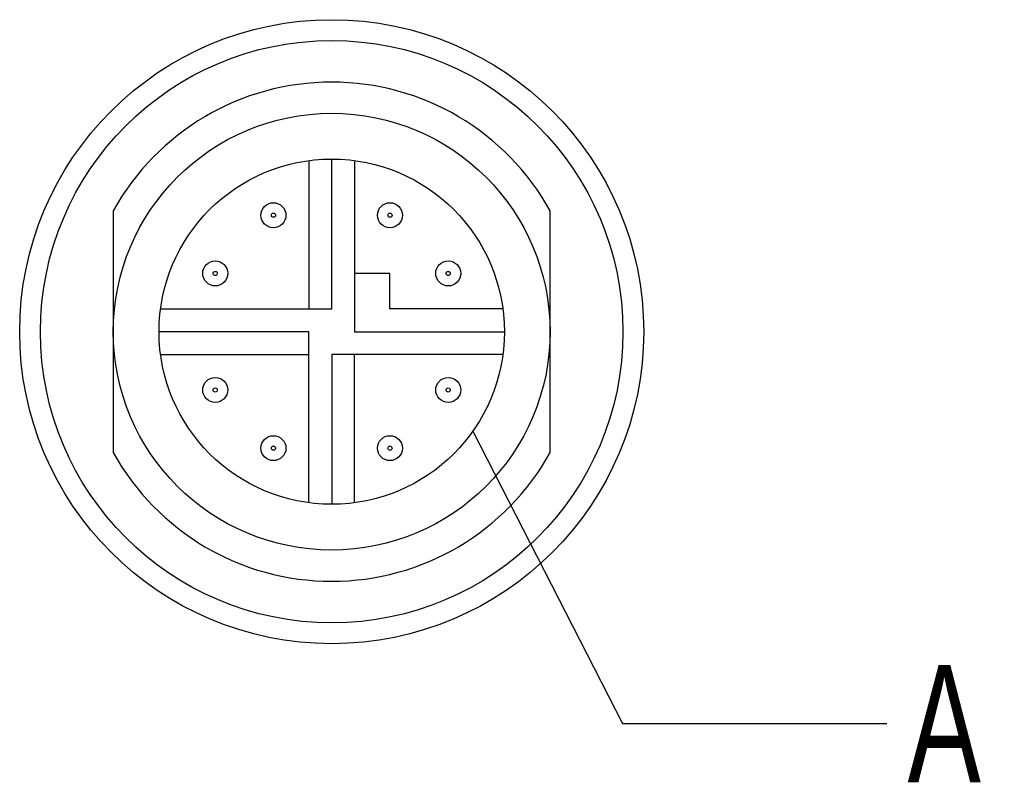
# Model space of a CAD drawing. Header units: millimetres. Extents: x 6 to 273, y 6 to 210.
# Tile 7 of 8: x 200 to 224, y 71 to 89. Entities that reach past the tile are written whole.
import ezdxf

# ---------------------------------------------------------------- set-up
doc = ezdxf.new("R2010")
doc.units = ezdxf.units.MM
doc.linetypes.add('SLD-Solid', pattern=[0])
doc.layers.add('TEXT', color=140, linetype='SLD-Solid', lineweight=25)
doc.styles.add('SLDTEXTSTYLE0', font='TXT', dxfattribs={"width": 0.7})
doc.dimstyles.new('SLDDIMSTYLE2', dxfattribs={"dimtxt": 0.18, "dimasz": 3.302, "dimexe": 0, "dimexo": 0.0625, "dimgap": 0, "dimtad": 0, "dimtih": 1, "dimtoh": 1, "dimdec": 0, "dimrnd": 1e-09, "dimzin": 0, "dimdsep": 46, "dimtxsty": 'Standard', "dimblk1": 'NONE', "dimblk2": 'NONE', "dimsah": 1, "dimcen": 0.09, "dimadec": 0, "dimazin": 0, "dimtfac": 3.302, "dimtdec": 0, "dimtofl": 0, "dimtmove": 0, "dimatfit": 3, "dimldrblk": 'NONE', "dimfxl": 0, "dimfrac": 2, "dimtolj": 1, "dimtzin": 0, "dimarcsym": 0})

# ---------------------------------------------------------------- blocks, each defined once
blk = doc.blocks.new('_None')

msp = doc.modelspace()

# ---------------------------------------------------------------- linework, layer by layer
for p, q in [((207.442, 82.099), (207.442, 85.699)), ((206.892, 85.663), (206.892, 82.099)), ((207.992, 85.663), (207.992, 82.949)), ((202.192, 84.454), (202.192, 81.549)), ((212.692, 81.549), (212.692, 84.454)), ((208.842, 82.949), (207.992, 82.949)), ((207.992, 82.949), (207.992, 81.549)), ((208.842, 82.099), (208.842, 82.949)), ((203.329, 82.099), (206.892, 82.099)), ((206.892, 82.099), (207.442, 82.099)), ((211.556, 82.099), (208.842, 82.099)), ((202.192, 81.549), (202.192, 78.644)), ((206.892, 81.549), (203.292, 81.549)), ((206.892, 80.999), (206.892, 81.549)), ((207.992, 81.549), (211.592, 81.549)), ((212.692, 78.644), (212.692, 81.549)), ((203.329, 80.999), (206.892, 80.999)), ((206.892, 77.436), (206.892, 80.999)), ((207.992, 80.999), (207.442, 80.999)), ((207.442, 80.999), (207.442, 77.399)), ((207.992, 77.436), (207.992, 80.999)), ((211.556, 80.999), (207.992, 80.999))]:
    msp.add_line(p, q)
for centre, radius in [((207.442, 81.549), 7.5), ((207.442, 81.549), 7), ((207.442, 81.549), 5.25), ((207.442, 81.549), 4.15), ((206.042, 84.349), 0.3), ((208.842, 84.349), 0.3), ((206.042, 84.349), 0.05), ((208.842, 84.349), 0.05), ((204.642, 82.949), 0.3), ((210.242, 82.949), 0.3), ((204.642, 82.949), 0.05), ((210.242, 82.949), 0.05), ((204.642, 80.149), 0.3), ((210.242, 80.149), 0.3), ((204.642, 80.149), 0.05), ((210.242, 80.149), 0.05), ((206.042, 78.749), 0.3), ((208.842, 78.749), 0.3), ((206.042, 78.749), 0.05), ((208.842, 78.749), 0.05)]:
    msp.add_circle(centre, radius)
for start, end in [(28.955, 151.045), (208.955, 331.045)]:
    msp.add_arc((207.442, 81.549), 6, start, end)
at = {"layer": 'TEXT'}
msp.add_circle((207.442, 81.549), 4.15, dxfattribs=at)

# ---------------------------------------------------------------- texts
at = {"layer": 'TEXT', "insert": (221.284, 73.539), "char_height": 2.822, "attachment_point": 1, "style": 'SLDTEXTSTYLE0'}
msp.add_mtext('A', dxfattribs=at)

# ---------------------------------------------------------------- leaders
at = {"layer": 'TEXT', "has_arrowhead": 0}
msp.add_leader([(210.832, 79.156), (214.434, 72.13), (220.784, 72.13)], dimstyle='SLDDIMSTYLE2', dxfattribs=at)

doc.saveas('drawing.dxf')
